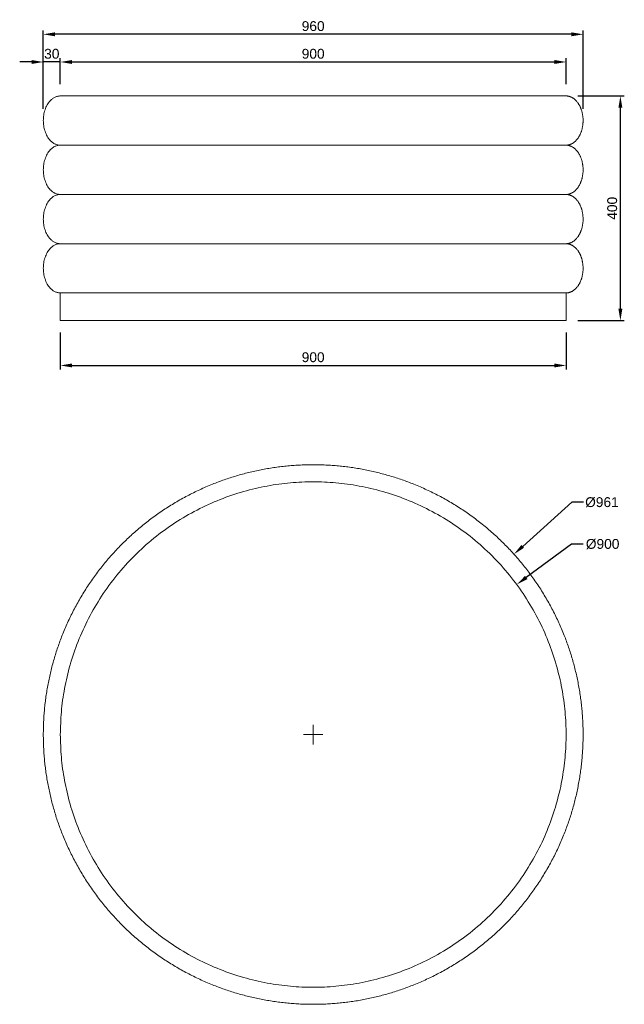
# Model space of a CAD drawing. Header units: millimetres. Extents: x -7394 to -4888, y -8099 to -6345.
# Tile 2 of 2: x -5965 to -4888, y -8099 to -6345. Entities that reach past the tile are written whole.
import ezdxf

# ---------------------------------------------------------------- set-up
doc = ezdxf.new("R2010")
doc.units = ezdxf.units.MM
doc.header["$MEASUREMENT"] = 0
doc.layers.add('Layer 01', color=252, linetype='Continuous', lineweight=0, true_color=0x696969)
doc.layers.add('Make2D$visible$lines', color=7, linetype='Continuous', lineweight=18, true_color=0x000000)
doc.styles.add('Arial', font='txt')
doc.dimstyles.new('Millimeter Small', dxfattribs={"dimscale": 7, "dimtxt": 2.5, "dimasz": 3, "dimexe": 1, "dimexo": 3, "dimgap": 0.8, "dimtad": 1, "dimtoh": 1, "dimdec": 0, "dimzin": 1, "dimdsep": 46, "dimtxsty": 'Arial', "dimcen": 2.5, "dimadec": 1, "dimazin": 0, "dimtfac": 1, "dimtdec": 4, "dimtix": 1, "dimtmove": 1, "dimatfit": 3, "dimfxl": 0, "dimtolj": 1, "dimtzin": 1, "dimarcsym": 0})

# ---------------------------------------------------------------- blocks, each defined once
blk = doc.blocks.new('*D1')
at = {"layer": 'Defpoints', "color": 0}
for p in [(-5084.6, -7297.3), (-5799.7, -7939.6)]:
    blk.add_point(p, dxfattribs=at)
at = {"layer": 'Layer 01', "color": 0, "lineweight": -2}
for p, q in [((-4981.7, -7204.9), (-5069, -7283.3)), ((-4960.7, -7204.9), (-4981.7, -7204.9))]:
    blk.add_line(p, q, dxfattribs=at)
at = {"layer": 'Layer 01', "color": 0}
for p, q in [((-5442.2, -7636), (-5442.2, -7601)), ((-5459.7, -7618.5), (-5424.7, -7618.5))]:
    blk.add_line(p, q, dxfattribs=at)
blk.add_solid([(-5071.4, -7280.7), (-5066.7, -7285.9), (-5084.6, -7297.3)], dxfattribs=at)
at = {"layer": 'Layer 01', "color": 0, "insert": (-4928, -7204.9), "char_height": 17.5, "attachment_point": 5, "style": 'Arial'}
blk.add_mtext('\\A1;%%c961', dxfattribs=at)
blk = doc.blocks.new('*D2')
at = {"layer": 'Defpoints', "color": 0}
for p in [(-5079.8, -7351.3), (-5804.5, -7885.7)]:
    blk.add_point(p, dxfattribs=at)
at = {"layer": 'Layer 01', "color": 0, "lineweight": -2}
for p, q in [((-4982.2, -7279.3), (-5062.9, -7338.8)), ((-4961.2, -7279.3), (-4982.2, -7279.3))]:
    blk.add_line(p, q, dxfattribs=at)
at = {"layer": 'Layer 01', "color": 0}
for p, q in [((-5442.2, -7636), (-5442.2, -7601)), ((-5459.7, -7618.5), (-5424.7, -7618.5))]:
    blk.add_line(p, q, dxfattribs=at)
blk.add_solid([(-5065, -7336), (-5060.8, -7341.6), (-5079.8, -7351.3)], dxfattribs=at)
at = {"layer": 'Layer 01', "color": 0, "insert": (-4926.8, -7279.3), "char_height": 17.5, "attachment_point": 5, "style": 'Arial'}
blk.add_mtext('\\A1;%%c900', dxfattribs=at)
blk = doc.blocks.new('*D3')
at = {"layer": 'Defpoints', "color": 0}
for p in [(-4991.9, -6481), (-4895.2, -6481), (-4991.9, -6881.2)]:
    blk.add_point(p, dxfattribs=at)
at = {"layer": 'Layer 01', "color": 0, "lineweight": -2}
for p, q in [((-4970.9, -6481), (-4888.2, -6481)), ((-4895.2, -6860.2), (-4895.2, -6502)), ((-4970.9, -6881.2), (-4888.2, -6881.2))]:
    blk.add_line(p, q, dxfattribs=at)
at = {"layer": 'Layer 01', "color": 0}
for points in [[(-4891.7, -6502), (-4898.7, -6502), (-4895.2, -6481)], [(-4898.7, -6860.2), (-4891.7, -6860.2), (-4895.2, -6881.2)]]:
    blk.add_solid(points, dxfattribs=at)
at = {"layer": 'Layer 01', "color": 0, "insert": (-4909.7, -6681.1), "char_height": 17.5, "attachment_point": 5, "rotation": 90, "style": 'Arial'}
blk.add_mtext('\\A1;400', dxfattribs=at)
blk = doc.blocks.new('*D4')
at = {"layer": 'Defpoints', "color": 0}
for p in [(-5892.4, -6881.2), (-4991.9, -6881.2), (-4991.9, -6961.1)]:
    blk.add_point(p, dxfattribs=at)
at = {"layer": 'Layer 01', "color": 0, "lineweight": -2}
for p, q in [((-5892.4, -6902.2), (-5892.4, -6968.1)), ((-4991.9, -6902.2), (-4991.9, -6968.1)), ((-5871.4, -6961.1), (-5012.9, -6961.1))]:
    blk.add_line(p, q, dxfattribs=at)
at = {"layer": 'Layer 01', "color": 0}
for points in [[(-5871.4, -6957.6), (-5871.4, -6964.6), (-5892.4, -6961.1)], [(-5012.9, -6964.6), (-5012.9, -6957.6), (-4991.9, -6961.1)]]:
    blk.add_solid(points, dxfattribs=at)
at = {"layer": 'Layer 01', "color": 0, "insert": (-5442.2, -6946.5), "char_height": 17.5, "attachment_point": 5, "style": 'Arial'}
blk.add_mtext('\\A1;900', dxfattribs=at)
blk = doc.blocks.new('*D5')
at = {"layer": 'Defpoints', "color": 0}
for p in [(-4991.9, -6420.5), (-5892.4, -6481), (-4991.9, -6481)]:
    blk.add_point(p, dxfattribs=at)
at = {"layer": 'Layer 01', "color": 0, "lineweight": -2}
for p, q in [((-5892.4, -6460), (-5892.4, -6413.5)), ((-4991.9, -6460), (-4991.9, -6413.5)), ((-5871.4, -6420.5), (-5012.9, -6420.5))]:
    blk.add_line(p, q, dxfattribs=at)
at = {"layer": 'Layer 01', "color": 0}
for points in [[(-5871.4, -6417), (-5871.4, -6424), (-5892.4, -6420.5)], [(-5012.9, -6424), (-5012.9, -6417), (-4991.9, -6420.5)]]:
    blk.add_solid(points, dxfattribs=at)
at = {"layer": 'Layer 01', "color": 0, "insert": (-5442.2, -6406), "char_height": 17.5, "attachment_point": 5, "style": 'Arial'}
blk.add_mtext('\\A1;900', dxfattribs=at)
blk = doc.blocks.new('*D6')
at = {"layer": 'Defpoints', "color": 0}
for p in [(-5922.7, -6420.5), (-5892.4, -6481), (-5922.7, -6524.9)]:
    blk.add_point(p, dxfattribs=at)
at = {"layer": 'Layer 01', "color": 0, "lineweight": -2}
for p, q in [((-5922.7, -6503.9), (-5922.7, -6413.5)), ((-5892.4, -6460), (-5892.4, -6413.5)), ((-5943.7, -6420.5), (-5964.7, -6420.5)), ((-5892.4, -6420.5), (-5922.7, -6420.5)), ((-5871.4, -6420.5), (-5850.4, -6420.5))]:
    blk.add_line(p, q, dxfattribs=at)
at = {"layer": 'Layer 01', "color": 0}
for points in [[(-5943.7, -6424), (-5943.7, -6417), (-5922.7, -6420.5)], [(-5871.4, -6417), (-5871.4, -6424), (-5892.4, -6420.5)]]:
    blk.add_solid(points, dxfattribs=at)
at = {"layer": 'Layer 01', "color": 0, "insert": (-5907.6, -6406), "char_height": 17.5, "attachment_point": 5, "style": 'Arial'}
blk.add_mtext('\\A1;30', dxfattribs=at)
blk = doc.blocks.new('*D7')
at = {"layer": 'Defpoints', "color": 0}
for p in [(-5922.7, -6371.2), (-5922.7, -6524.9), (-4961.6, -6524.9)]:
    blk.add_point(p, dxfattribs=at)
at = {"layer": 'Layer 01', "color": 0, "lineweight": -2}
for p, q in [((-5922.7, -6503.9), (-5922.7, -6364.2)), ((-4961.6, -6503.9), (-4961.6, -6364.2)), ((-4982.6, -6371.2), (-5901.7, -6371.2))]:
    blk.add_line(p, q, dxfattribs=at)
at = {"layer": 'Layer 01', "color": 0}
for points in [[(-5901.7, -6367.7), (-5901.7, -6374.7), (-5922.7, -6371.2)], [(-4982.6, -6374.7), (-4982.6, -6367.7), (-4961.6, -6371.2)]]:
    blk.add_solid(points, dxfattribs=at)
at = {"layer": 'Layer 01', "color": 0, "insert": (-5442.2, -6356.7), "char_height": 17.5, "attachment_point": 5, "style": 'Arial'}
blk.add_mtext('\\A1;960\\P', dxfattribs=at)

msp = doc.modelspace()

# ---------------------------------------------------------------- linework, layer by layer
at = {"layer": 'Layer 01'}
msp.add_rational_spline([(-5892.4, -7618.5), (-5892.4, -8068.7), (-5442.2, -8068.7), (-4991.9, -8068.7), (-4991.9, -7618.5), (-4991.9, -7168.3), (-5442.2, -7168.3), (-5892.4, -7168.3), (-5892.4, -7618.5)], [1, 0.707106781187, 1, 0.707106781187, 1, 0.707106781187, 1, 0.707106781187, 1], degree=2, knots=[-2828.79889, -2828.79889, -2828.79889, -2121.599167, -2121.599167, -1414.399445, -1414.399445, -707.199722, -707.199722, 0, 0, 0], dxfattribs=at)
at = {"layer": 'Make2D$visible$lines'}
for points, weights, knots in [([(-5892.4, -6481), (-5922.7, -6481), (-5922.7, -6524.9), (-5922.7, -6568.7), (-5892.4, -6568.7)], [1, 0.707106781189, 1, 0.707106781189, 1], [0, 0, 0, 91.837572, 91.837572, 183.675143, 183.675143, 183.675143]), ([(-4991.9, -6481), (-4979.4, -6481), (-4970.5, -6493.9), (-4961.6, -6506.7), (-4961.6, -6524.9), (-4961.6, -6543), (-4970.5, -6555.9), (-4979.4, -6568.7), (-4991.9, -6568.7)], [1, 0.853553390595, 0.853553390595, 0.853553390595, 1, 0.853553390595, 0.853553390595, 0.853553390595, 1], [0, 0, 0, 28.202807, 28.202807, 61.996193, 61.996193, 95.789579, 95.789579, 123.992387, 123.992387, 123.992387]), ([(-5892.4, -6568.7), (-5922.7, -6568.7), (-5922.7, -6612.6), (-5922.7, -6656.5), (-5892.4, -6656.5)], [1, 0.707106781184, 1, 0.707106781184, 1], [183.675143, 183.675143, 183.675143, 275.512715, 275.512715, 367.350286, 367.350286, 367.350286]), ([(-4991.9, -6568.7), (-4979.4, -6568.7), (-4970.5, -6581.6), (-4961.6, -6594.4), (-4961.6, -6612.6), (-4961.6, -6630.8), (-4970.5, -6643.6), (-4979.4, -6656.5), (-4991.9, -6656.5)], [1, 0.853553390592, 0.853553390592, 0.853553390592, 1, 0.853553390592, 0.853553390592, 0.853553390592, 1], [0, 0, 0, 28.202807, 28.202807, 61.996193, 61.996193, 95.789579, 95.789579, 123.992387, 123.992387, 123.992387]), ([(-5892.4, -6656.5), (-5922.7, -6656.5), (-5922.7, -6700.3), (-5922.7, -6744.2), (-5892.4, -6744.2)], [1, 0.707106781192, 1, 0.707106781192, 1], [367.350286, 367.350286, 367.350286, 459.187858, 459.187858, 551.02543, 551.02543, 551.02543]), ([(-4991.9, -6656.5), (-4979.4, -6656.5), (-4970.5, -6669.3), (-4961.6, -6682.2), (-4961.6, -6700.3), (-4961.6, -6718.5), (-4970.5, -6731.3), (-4979.4, -6744.2), (-4991.9, -6744.2)], [1, 0.853553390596, 0.853553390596, 0.853553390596, 1, 0.853553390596, 0.853553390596, 0.853553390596, 1], [0, 0, 0, 28.202807, 28.202807, 61.996193, 61.996193, 95.789579, 95.789579, 123.992387, 123.992387, 123.992387]), ([(-5892.4, -6744.2), (-5922.7, -6744.2), (-5922.7, -6788), (-5922.7, -6831.9), (-5892.4, -6831.9)], [1, 0.707106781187, 1, 0.707106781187, 1], [551.02543, 551.02543, 551.02543, 619.923957, 619.923957, 688.822484, 688.822484, 688.822484]), ([(-4991.9, -6744.2), (-4979.4, -6744.2), (-4970.5, -6757), (-4961.6, -6769.9), (-4961.6, -6788), (-4961.6, -6806.2), (-4970.5, -6819.1), (-4979.4, -6831.9), (-4991.9, -6831.9)], [1, 0.853553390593, 0.853553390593, 0.853553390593, 1, 0.853553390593, 0.853553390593, 0.853553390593, 1], [0, 0, 0, 28.202807, 28.202807, 61.996193, 61.996193, 95.789579, 95.789579, 123.992387, 123.992387, 123.992387]), ([(-5442.2, -7137.9), (-5350.5, -7137.9), (-5265.3, -7171.7), (-5172.7, -7208.3), (-5102.3, -7278.7), (-5032, -7349), (-4995.3, -7441.6), (-4961.6, -7526.8), (-4961.6, -7618.5), (-4961.6, -7710.2), (-4995.3, -7795.4), (-5032, -7887.9), (-5102.3, -7958.3), (-5172.7, -8028.7), (-5265.3, -8065.3), (-5350.5, -8099.1), (-5442.2, -8099.1), (-5533.8, -8099.1), (-5619.1, -8065.3), (-5711.6, -8028.7), (-5782, -7958.3), (-5852.4, -7887.9), (-5889, -7795.4), (-5922.7, -7710.2), (-5922.7, -7618.5)], [1, 0.982290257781, 1, 0.979219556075, 1, 0.979219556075, 1, 0.982290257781, 1, 0.982290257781, 1, 0.979219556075, 1, 0.979219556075, 1, 0.982290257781, 1, 0.982290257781, 1, 0.979219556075, 1, 0.979219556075, 1, 0.982290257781, 1], [0, 0, 0, 181.159962, 181.159962, 377.448723, 377.448723, 573.737484, 573.737484, 754.897446, 754.897446, 936.057408, 936.057408, 1132.346169, 1132.346169, 1328.63493, 1328.63493, 1509.794892, 1509.794892, 1690.954854, 1690.954854, 1887.243615, 1887.243615, 2083.532376, 2083.532376, 2264.692338, 2264.692338, 2264.692338]), ([(-5922.7, -7618.5), (-5922.7, -7526.8), (-5889, -7441.6), (-5852.4, -7349), (-5782, -7278.7), (-5711.6, -7208.3), (-5619.1, -7171.7), (-5533.8, -7137.9), (-5442.2, -7137.9)], [1, 0.982290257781, 1, 0.979219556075, 1, 0.979219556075, 1, 0.982290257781, 1], [0, 0, 0, 181.159962, 181.159962, 377.448723, 377.448723, 573.737484, 573.737484, 754.897446, 754.897446, 754.897446])]:
    msp.add_rational_spline(points, weights, degree=2, knots=knots, dxfattribs=at)
for points in [[(-5892.4, -6481), (-5667.3, -6481), (-5442.2, -6481)], [(-5442.2, -6481), (-5415.1, -6481), (-5388, -6481)], [(-5388, -6481), (-5190, -6481), (-4991.9, -6481)], [(-4991.9, -6568.7), (-5442.2, -6568.7), (-5892.4, -6568.7)], [(-4991.9, -6656.5), (-5442.2, -6656.5), (-5892.4, -6656.5)], [(-4991.9, -6744.2), (-5442.2, -6744.2), (-5892.4, -6744.2)], [(-5892.4, -6881.2), (-5892.4, -6856.6), (-5892.4, -6831.9)], [(-4991.9, -6831.9), (-5442.2, -6831.9), (-5892.4, -6831.9)], [(-4991.9, -6881.2), (-4991.9, -6856.6), (-4991.9, -6831.9)], [(-4991.9, -6881.2), (-5442.2, -6881.2), (-5892.4, -6881.2)]]:
    msp.add_open_spline(points, degree=2, dxfattribs=at)

# ---------------------------------------------------------------- dimensions: what is measured, and where the dimension line sits
at = {"layer": 'Layer 01'}
dim = msp.add_linear_dim(base=(-5922.7, -6371.2), p1=(-4961.6, -6524.9), p2=(-5922.7, -6524.9), text='960\\P', dimstyle='Millimeter Small', dxfattribs=at)
dim.commit()
dim.dimension.update_dxf_attribs({"geometry": '*D7', "text_midpoint": (-5442.2, -6356.7)})
for base, p1, p2, picture, middle in [((-5922.7, -6420.5), (-5892.4, -6481), (-5922.7, -6524.9), '*D6', (-5907.6, -6406)), ((-4991.9395, -6420.5265), (-5892.3746, -6481.0136), (-4991.9395, -6481.0136), '*D5', (-5442.157, -6405.9928)), ((-4991.9399, -6961.0816), (-5892.3746, -6881.1915), (-4991.9399, -6881.1915), '*D4', (-5442.1572, -6946.5479))]:
    dim = msp.add_linear_dim(base=base, p1=p1, p2=p2, dimstyle='Millimeter Small', dxfattribs=at)
    dim.commit()
    dim.dimension.update_dxf_attribs({"geometry": picture, "text_midpoint": middle})
dim = msp.add_linear_dim(base=(-4895.2, -6481), p1=(-4991.9, -6881.2), p2=(-4991.9, -6481), angle=90, dimstyle='Millimeter Small', dxfattribs=at)
dim.commit()
dim.dimension.update_dxf_attribs({"geometry": '*D3', "text_midpoint": (-4909.7, -6681.1)})
for p1, p2, picture, middle in [((-5799.7, -7939.6), (-5084.6, -7297.3), '*D1', (-4981.7, -7204.9)), ((-5804.5, -7885.7), (-5079.8, -7351.3), '*D2', (-4982.2, -7279.3))]:
    dim = msp.add_diameter_dim_2p(p1=p1, p2=p2, dimstyle='Millimeter Small', override={"dimtad": 0, "dimtofl": 0}, dxfattribs=at)
    dim.commit()
    dim.dimension.update_dxf_attribs({"geometry": picture, "text_midpoint": middle, "dimtype": 163})

doc.saveas('drawing.dxf')
